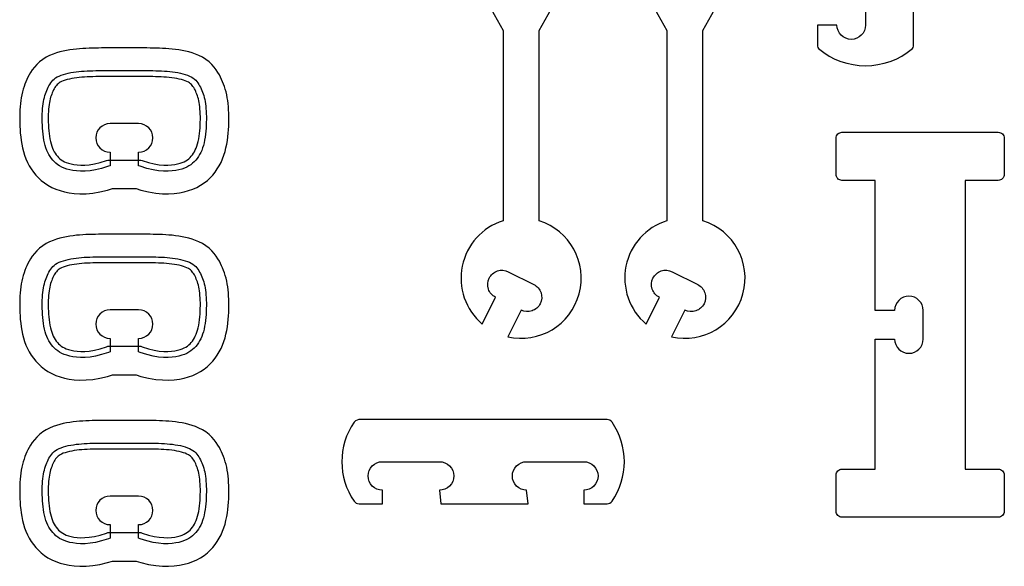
# Model space of a CAD drawing. Extents: x -514 to 537, y 96 to 817.
# Tile 5 of 9: x 38 to 245, y 239 to 353. Entities that reach past the tile are written whole.
import ezdxf

# ---------------------------------------------------------------- set-up
doc = ezdxf.new("R2010")
doc.units = 0
doc.layers.add('EXTERNAL_CUT', color=1, linetype='CONTINUOUS')
doc.layers.add('POCKET_CUT_1_1MM', color=3, linetype='CONTINUOUS')

msp = doc.modelspace()

# ---------------------------------------------------------------- linework, layer by layer
at = {"layer": 'EXTERNAL_CUT', "flags": 128}
for points in [[(205.86, 347.23, 0.364022), (225.62, 347.23, 0.221671), (225.84, 347.71), (225.84, 365.74)], [(215.74, 358.16), (215.74, 352.16, -1), (209.74, 352.16), (205.63, 352.16), (205.63, 347.71, 0.221671), (205.86, 347.23)], [(135.79, 357.83), (139.58, 351.04), (139.58, 311.08, 0.590446), (135.2, 289.39), (138, 295, -0.414214), (136.66, 299.03, -0.414214), (140.68, 300.37), (146.05, 297.68, -0.414214), (147.39, 293.66, -0.414214), (143.37, 292.32), (140.56, 286.71, 0.960377), (147.16, 311.08), (147.16, 351.04), (150.94, 357.83)], [(170.21, 357.83), (174, 351.04), (174, 311.08, 0.590446), (169.62, 289.39), (172.42, 295, -0.414214), (171.08, 299.03, -0.414214), (175.1, 300.37), (180.47, 297.68, -0.414214), (181.81, 293.66, -0.414214), (177.79, 292.32), (174.98, 286.71, 0.960377), (181.58, 311.08), (181.58, 351.04), (185.37, 357.83)], [(56.98, 322.64), (56.64, 322.51), (55.22, 322.07), (53.94, 321.76), (52.78, 321.58), (51.73, 321.48), (50.79, 321.47), (49.94, 321.53), (49.18, 321.63), (48.5, 321.77), (47.88, 321.93), (47.33, 322.12), (46.83, 322.34), (46.39, 322.58), (45.98, 322.85), (45.62, 323.14), (45.28, 323.46), (44.96, 323.8), (44.67, 324.16), (44.39, 324.55), (44.14, 324.96), (43.91, 325.4), (43.71, 325.86), (43.52, 326.36), (43.36, 326.88), (43.22, 327.44), (43.1, 328.03), (43, 328.63), (42.92, 329.25), (42.85, 329.88), (42.8, 330.51), (42.77, 331.14), (42.74, 331.76), (42.73, 332.36), (42.74, 332.95), (42.75, 333.53), (42.78, 334.08), (42.81, 334.62), (42.86, 335.14), (42.93, 335.63), (43, 336.09), (43.09, 336.54), (43.18, 336.96), (43.29, 337.35), (43.41, 337.73), (43.54, 338.09), (43.68, 338.44), (43.82, 338.77), (43.98, 339.09), (44.14, 339.41), (44.32, 339.71), (44.51, 340.01), (44.73, 340.29), (44.97, 340.56), (45.24, 340.81), (45.55, 341.05), (45.89, 341.26), (46.28, 341.46), (46.71, 341.64), (47.17, 341.8), (47.66, 341.94), (48.18, 342.07), (48.71, 342.18), (49.27, 342.27), (49.83, 342.35), (50.4, 342.41), (50.97, 342.47), (51.56, 342.51), (52.15, 342.54), (52.75, 342.56), (53.36, 342.58), (53.98, 342.59), (54.62, 342.6), (55.26, 342.61), (55.91, 342.62), (56.58, 342.62), (57.25, 342.62), (57.93, 342.62), (58.61, 342.62), (59.29, 342.62), (59.98, 342.62), (60.66, 342.62), (61.35, 342.62), (62.03, 342.62), (62.71, 342.62), (63.38, 342.62), (64.04, 342.62), (64.7, 342.61), (65.34, 342.6), (65.97, 342.59), (66.59, 342.58), (67.2, 342.56), (67.81, 342.54), (68.4, 342.51), (68.98, 342.47), (69.56, 342.41), (70.13, 342.35), (70.69, 342.27), (71.24, 342.18), (71.78, 342.07), (72.29, 341.94), (72.79, 341.8), (73.25, 341.64), (73.67, 341.46), (74.06, 341.26), (74.41, 341.05), (74.71, 340.81), (74.99, 340.56), (75.23, 340.29), (75.44, 340.01), (75.64, 339.71), (75.81, 339.41), (75.98, 339.09), (76.13, 338.77), (76.28, 338.44), (76.42, 338.09), (76.55, 337.73), (76.66, 337.35), (76.77, 336.96), (76.87, 336.54), (76.96, 336.09), (77.03, 335.63), (77.09, 335.14), (77.14, 334.62), (77.18, 334.08), (77.21, 333.53), (77.22, 332.95), (77.22, 332.36), (77.21, 331.76), (77.19, 331.14), (77.15, 330.51), (77.1, 329.88), (77.04, 329.25), (76.96, 328.63), (76.86, 328.03), (76.74, 327.44), (76.59, 326.88), (76.43, 326.36), (76.25, 325.86), (76.04, 325.4), (75.81, 324.96), (75.56, 324.55), (75.29, 324.16), (75, 323.8), (74.68, 323.46), (74.34, 323.14), (73.97, 322.85), (73.57, 322.58), (73.12, 322.34), (72.63, 322.12), (72.08, 321.93), (71.46, 321.77), (70.78, 321.63), (70.01, 321.53), (69.17, 321.47), (68.22, 321.48), (67.18, 321.58), (66.02, 321.76), (64.73, 322.07), (63.32, 322.51), (62.98, 322.64), (62.98, 325.48, 1), (62.98, 331.48), (56.98, 331.48, 1), (56.98, 325.48), (56.98, 322.64)], [(210.8, 248.82, -0.414214), (209.54, 250.08), (209.54, 257.66, -0.414214), (210.8, 258.92), (217.75, 258.92), (217.75, 286.24), (221.86, 286.24, 1), (227.86, 286.24), (227.86, 292.24, 1), (221.86, 292.24), (217.75, 292.24), (217.75, 319.55), (210.8, 319.55, -0.414214), (209.54, 320.82), (209.54, 328.4, -0.414214), (210.8, 329.66), (243.65, 329.66, -0.414214), (244.91, 328.4), (244.91, 320.82, -0.414214), (243.65, 319.55), (236.7, 319.55), (236.7, 258.92), (243.65, 258.92, -0.414214), (244.91, 257.66), (244.91, 250.08, -0.414214), (243.65, 248.82), (210.8, 248.82)], [(56.98, 283.53), (56.64, 283.4), (55.22, 282.96), (53.94, 282.65), (52.78, 282.46), (51.73, 282.37), (50.79, 282.36), (49.94, 282.42), (49.18, 282.52), (48.5, 282.65), (47.88, 282.82), (47.33, 283.01), (46.83, 283.23), (46.39, 283.47), (45.98, 283.74), (45.62, 284.03), (45.28, 284.35), (44.96, 284.69), (44.67, 285.05), (44.39, 285.44), (44.14, 285.85), (43.91, 286.29), (43.71, 286.75), (43.52, 287.25), (43.36, 287.77), (43.22, 288.33), (43.1, 288.92), (43, 289.52), (42.92, 290.14), (42.85, 290.77), (42.8, 291.4), (42.77, 292.02), (42.74, 292.65), (42.73, 293.25), (42.74, 293.84), (42.75, 294.42), (42.78, 294.97), (42.81, 295.51), (42.86, 296.03), (42.93, 296.52), (43, 296.98), (43.09, 297.43), (43.18, 297.84), (43.29, 298.24), (43.41, 298.62), (43.54, 298.98), (43.68, 299.33), (43.82, 299.66), (43.98, 299.98), (44.14, 300.3), (44.32, 300.6), (44.51, 300.9), (44.73, 301.18), (44.97, 301.45), (45.24, 301.7), (45.55, 301.94), (45.89, 302.15), (46.28, 302.35), (46.71, 302.53), (47.17, 302.69), (47.66, 302.83), (48.18, 302.96), (48.71, 303.07), (49.27, 303.16), (49.83, 303.24), (50.4, 303.3), (50.97, 303.36), (51.56, 303.4), (52.15, 303.43), (52.75, 303.45), (53.36, 303.47), (53.98, 303.48), (54.62, 303.49), (55.26, 303.5), (55.91, 303.51), (56.58, 303.51), (57.25, 303.51), (57.93, 303.51), (58.61, 303.51), (59.29, 303.51), (59.98, 303.51), (60.66, 303.51), (61.35, 303.51), (62.03, 303.51), (62.71, 303.51), (63.38, 303.51), (64.04, 303.51), (64.7, 303.5), (65.34, 303.49), (65.97, 303.48), (66.59, 303.47), (67.2, 303.45), (67.81, 303.43), (68.4, 303.4), (68.98, 303.36), (69.56, 303.3), (70.13, 303.24), (70.69, 303.16), (71.24, 303.07), (71.78, 302.96), (72.29, 302.83), (72.79, 302.69), (73.25, 302.53), (73.67, 302.35), (74.06, 302.15), (74.41, 301.94), (74.71, 301.7), (74.99, 301.45), (75.23, 301.18), (75.44, 300.9), (75.64, 300.6), (75.81, 300.3), (75.98, 299.98), (76.13, 299.66), (76.28, 299.33), (76.42, 298.98), (76.55, 298.62), (76.66, 298.24), (76.77, 297.84), (76.87, 297.43), (76.96, 296.98), (77.03, 296.52), (77.09, 296.03), (77.14, 295.51), (77.18, 294.97), (77.21, 294.42), (77.22, 293.84), (77.22, 293.25), (77.21, 292.65), (77.19, 292.02), (77.15, 291.4), (77.1, 290.77), (77.04, 290.14), (76.96, 289.52), (76.86, 288.92), (76.74, 288.33), (76.59, 287.77), (76.43, 287.25), (76.25, 286.75), (76.04, 286.29), (75.81, 285.85), (75.56, 285.44), (75.29, 285.05), (75, 284.69), (74.68, 284.35), (74.34, 284.03), (73.97, 283.74), (73.57, 283.47), (73.12, 283.23), (72.63, 283.01), (72.08, 282.82), (71.46, 282.65), (70.78, 282.52), (70.01, 282.42), (69.17, 282.36), (68.22, 282.37), (67.18, 282.46), (66.02, 282.65), (64.73, 282.96), (63.32, 283.4), (62.98, 283.53), (62.98, 286.37, 1), (62.98, 292.37), (56.98, 292.37, 1), (56.98, 286.37), (56.98, 283.53)], [(109.32, 251.63), (114.22, 251.63), (114.22, 254.48, -0.414214), (111.22, 257.48, -0.414214), (114.22, 260.48), (126.22, 260.48, -0.414214), (129.22, 257.48, -0.414214), (126.22, 254.48), (126.53, 251.63), (144.85, 251.63), (144.53, 254.48, -0.414214), (141.53, 257.48, -0.414214), (144.53, 260.48), (156.53, 260.48, -0.414214), (159.53, 257.48, -0.414214), (156.53, 254.48), (156.53, 251.63), (161.44, 251.63, 0.246483), (162.48, 252.18, 0.311601), (162.48, 268.77, 0.246483), (161.44, 269.32), (109.63, 269.32, 0.246483), (108.28, 268.77, 0.311601), (108.28, 252.18, 0.246483), (109.32, 251.63)], [(56.98, 244.42), (56.64, 244.29), (55.22, 243.85), (53.94, 243.54), (52.78, 243.35), (51.73, 243.26), (50.79, 243.25), (49.94, 243.31), (49.18, 243.41), (48.5, 243.54), (47.88, 243.71), (47.33, 243.9), (46.83, 244.12), (46.39, 244.36), (45.98, 244.63), (45.62, 244.92), (45.28, 245.24), (44.96, 245.58), (44.67, 245.94), (44.39, 246.32), (44.14, 246.74), (43.91, 247.17), (43.71, 247.64), (43.52, 248.14), (43.36, 248.66), (43.22, 249.22), (43.1, 249.8), (43, 250.41), (42.92, 251.03), (42.85, 251.66), (42.8, 252.29), (42.77, 252.91), (42.74, 253.53), (42.73, 254.14), (42.74, 254.73), (42.75, 255.31), (42.78, 255.86), (42.81, 256.4), (42.86, 256.91), (42.93, 257.41), (43, 257.87), (43.09, 258.32), (43.18, 258.73), (43.29, 259.13), (43.41, 259.51), (43.54, 259.87), (43.68, 260.22), (43.82, 260.55), (43.98, 260.87), (44.14, 261.19), (44.32, 261.49), (44.51, 261.79), (44.73, 262.07), (44.97, 262.34), (45.24, 262.59), (45.55, 262.83), (45.89, 263.04), (46.28, 263.24), (46.71, 263.42), (47.17, 263.58), (47.66, 263.72), (48.18, 263.85), (48.71, 263.95), (49.27, 264.05), (49.83, 264.13), (50.4, 264.19), (50.97, 264.25), (51.56, 264.29), (52.15, 264.32), (52.75, 264.34), (53.36, 264.36), (53.98, 264.37), (54.62, 264.38), (55.26, 264.39), (55.91, 264.39), (56.58, 264.4), (57.25, 264.4), (57.93, 264.4), (58.61, 264.4), (59.29, 264.4), (59.98, 264.4), (60.66, 264.4), (61.35, 264.4), (62.03, 264.4), (62.71, 264.4), (63.38, 264.4), (64.04, 264.39), (64.7, 264.39), (65.34, 264.38), (65.97, 264.37), (66.59, 264.36), (67.2, 264.34), (67.81, 264.32), (68.4, 264.29), (68.98, 264.25), (69.56, 264.19), (70.13, 264.13), (70.69, 264.05), (71.24, 263.95), (71.78, 263.85), (72.29, 263.72), (72.79, 263.58), (73.25, 263.42), (73.67, 263.24), (74.06, 263.04), (74.41, 262.83), (74.71, 262.59), (74.99, 262.34), (75.23, 262.07), (75.44, 261.79), (75.64, 261.49), (75.81, 261.19), (75.98, 260.87), (76.13, 260.55), (76.28, 260.22), (76.42, 259.87), (76.55, 259.51), (76.66, 259.13), (76.77, 258.73), (76.87, 258.32), (76.96, 257.87), (77.03, 257.41), (77.09, 256.91), (77.14, 256.4), (77.18, 255.86), (77.21, 255.31), (77.22, 254.73), (77.22, 254.14), (77.21, 253.53), (77.19, 252.91), (77.15, 252.29), (77.1, 251.66), (77.04, 251.03), (76.96, 250.41), (76.86, 249.8), (76.74, 249.22), (76.59, 248.66), (76.43, 248.14), (76.25, 247.64), (76.04, 247.17), (75.81, 246.74), (75.56, 246.32), (75.29, 245.94), (75, 245.58), (74.68, 245.24), (74.34, 244.92), (73.97, 244.63), (73.57, 244.36), (73.12, 244.12), (72.63, 243.9), (72.08, 243.71), (71.46, 243.54), (70.78, 243.41), (70.01, 243.31), (69.17, 243.25), (68.22, 243.26), (67.18, 243.35), (66.02, 243.54), (64.73, 243.85), (63.32, 244.29), (62.98, 244.42), (62.98, 247.26, 1), (62.98, 253.26), (56.98, 253.26, 1), (56.98, 247.26), (56.98, 244.42)]]:
    msp.add_lwpolyline(points, format="xyb", dxfattribs=at)
at = {"layer": 'POCKET_CUT_1_1MM', "flags": 128}
for points in [[(62.45, 317.82), (63.48, 317.5), (65.08, 317.12), (66.59, 316.87), (67.99, 316.75), (69.29, 316.74), (70.48, 316.81), (71.55, 316.95), (72.53, 317.15), (73.46, 317.4), (74.36, 317.71), (75.22, 318.08), (76.02, 318.53), (76.77, 319.02), (77.43, 319.55), (78.03, 320.11), (78.57, 320.68), (79.07, 321.3), (79.53, 321.95), (79.94, 322.63), (80.31, 323.34), (80.64, 324.08), (80.92, 324.83), (81.16, 325.61), (81.35, 326.38), (81.51, 327.16), (81.64, 327.93), (81.74, 328.69), (81.82, 329.44), (81.88, 330.19), (81.92, 330.92), (81.95, 331.63), (81.96, 332.33), (81.96, 333.02), (81.94, 333.7), (81.91, 334.36), (81.86, 335.02), (81.8, 335.66), (81.72, 336.29), (81.62, 336.91), (81.5, 337.52), (81.37, 338.11), (81.21, 338.68), (81.04, 339.23), (80.85, 339.76), (80.65, 340.27), (80.44, 340.75), (80.21, 341.22), (79.96, 341.69), (79.67, 342.2), (79.31, 342.75), (78.88, 343.32), (78.37, 343.88), (77.78, 344.43), (77.12, 344.94), (76.4, 345.39), (75.66, 345.76), (74.94, 346.07), (74.22, 346.32), (73.51, 346.52), (72.81, 346.69), (72.11, 346.83), (71.41, 346.95), (70.72, 347.05), (70.04, 347.13), (69.36, 347.19), (68.69, 347.24), (68.03, 347.27), (67.37, 347.3), (66.71, 347.32), (66.06, 347.33), (65.4, 347.34), (64.74, 347.35), (64.07, 347.35), (63.4, 347.36), (62.72, 347.36), (62.04, 347.36), (61.35, 347.36), (60.66, 347.36), (59.98, 347.36), (59.29, 347.36), (58.6, 347.36), (57.92, 347.36), (57.23, 347.36), (56.56, 347.36), (55.88, 347.35), (55.21, 347.35), (54.56, 347.34), (53.9, 347.33), (53.25, 347.32), (52.59, 347.3), (51.93, 347.27), (51.26, 347.24), (50.59, 347.19), (49.91, 347.13), (49.23, 347.05), (48.54, 346.95), (47.85, 346.83), (47.15, 346.69), (46.44, 346.52), (45.74, 346.32), (45.02, 346.07), (44.29, 345.76), (43.55, 345.39), (42.84, 344.94), (42.18, 344.43), (41.59, 343.88), (41.08, 343.32), (40.65, 342.75), (40.29, 342.2), (39.99, 341.69), (39.74, 341.22), (39.52, 340.75), (39.31, 340.27), (39.11, 339.76), (38.92, 339.23), (38.74, 338.68), (38.59, 338.11), (38.45, 337.52), (38.33, 336.91), (38.24, 336.29), (38.16, 335.66), (38.09, 335.02), (38.05, 334.36), (38.02, 333.7), (38, 333.02), (38, 332.33), (38.01, 331.63), (38.03, 330.92), (38.08, 330.19), (38.13, 329.44), (38.21, 328.69), (38.31, 327.93), (38.44, 327.16), (38.6, 326.38), (38.8, 325.61), (39.04, 324.83), (39.32, 324.08), (39.64, 323.34), (40.01, 322.63), (40.43, 321.95), (40.89, 321.3), (41.39, 320.68), (41.93, 320.11), (42.52, 319.55), (43.19, 319.02), (43.93, 318.53), (44.74, 318.08), (45.6, 317.71), (46.49, 317.4), (47.43, 317.15), (48.41, 316.95), (49.47, 316.81), (50.66, 316.74), (51.96, 316.75), (53.37, 316.87), (54.87, 317.12), (56.47, 317.5), (57.51, 317.82), (62.45, 317.82)], [(63.43, 323.82), (63.73, 323.7), (65.07, 323.29), (66.26, 323), (67.33, 322.83), (68.28, 322.75), (69.13, 322.74), (69.89, 322.79), (70.57, 322.88), (71.18, 323), (71.71, 323.14), (72.16, 323.3), (72.56, 323.47), (72.91, 323.66), (73.23, 323.87), (73.52, 324.1), (73.79, 324.35), (74.04, 324.63), (74.28, 324.92), (74.51, 325.24), (74.71, 325.58), (74.9, 325.94), (75.08, 326.34), (75.24, 326.76), (75.38, 327.23), (75.5, 327.72), (75.61, 328.26), (75.71, 328.82), (75.78, 329.4), (75.85, 329.99), (75.89, 330.59), (75.93, 331.19), (75.95, 331.79), (75.96, 332.37), (75.96, 332.94), (75.94, 333.48), (75.92, 334.01), (75.88, 334.52), (75.84, 335), (75.78, 335.45), (75.71, 335.88), (75.63, 336.27), (75.55, 336.65), (75.45, 337), (75.35, 337.33), (75.24, 337.64), (75.11, 337.95), (74.99, 338.24), (74.85, 338.53), (74.71, 338.8), (74.56, 339.05), (74.41, 339.28), (74.25, 339.48), (74.08, 339.67), (73.9, 339.85), (73.69, 340.01), (73.44, 340.16), (73.14, 340.31), (72.8, 340.46), (72.4, 340.59), (71.97, 340.72), (71.5, 340.83), (71.01, 340.93), (70.5, 341.02), (69.97, 341.09), (69.43, 341.16), (68.88, 341.21), (68.32, 341.25), (67.75, 341.28), (67.16, 341.3), (66.56, 341.32), (65.95, 341.33), (65.32, 341.34), (64.68, 341.35), (64.03, 341.35), (63.37, 341.36), (62.7, 341.36), (62.03, 341.36), (61.35, 341.36), (60.66, 341.36), (59.98, 341.36), (59.29, 341.36), (58.61, 341.36), (57.93, 341.36), (57.25, 341.36), (56.58, 341.36), (55.92, 341.35), (55.27, 341.35), (54.63, 341.34), (54.01, 341.33), (53.39, 341.32), (52.8, 341.3), (52.21, 341.28), (51.64, 341.25), (51.08, 341.21), (50.53, 341.16), (49.99, 341.09), (49.46, 341.02), (48.95, 340.93), (48.45, 340.83), (47.99, 340.72), (47.55, 340.59), (47.16, 340.46), (46.81, 340.31), (46.52, 340.16), (46.27, 340.01), (46.06, 339.85), (45.87, 339.67), (45.7, 339.48), (45.54, 339.28), (45.39, 339.05), (45.25, 338.8), (45.11, 338.53), (44.97, 338.24), (44.84, 337.95), (44.72, 337.64), (44.61, 337.33), (44.5, 337), (44.41, 336.65), (44.32, 336.27), (44.24, 335.88), (44.18, 335.45), (44.12, 335), (44.07, 334.52), (44.04, 334.01), (44.01, 333.48), (44, 332.94), (44, 332.37), (44.01, 331.79), (44.03, 331.19), (44.06, 330.59), (44.11, 329.99), (44.17, 329.4), (44.25, 328.82), (44.34, 328.26), (44.45, 327.72), (44.58, 327.23), (44.72, 326.76), (44.88, 326.34), (45.05, 325.94), (45.24, 325.58), (45.45, 325.24), (45.67, 324.92), (45.91, 324.63), (46.17, 324.35), (46.44, 324.1), (46.73, 323.87), (47.04, 323.66), (47.39, 323.47), (47.79, 323.3), (48.25, 323.14), (48.78, 323), (49.39, 322.88), (50.07, 322.79), (50.82, 322.74), (51.67, 322.75), (52.62, 322.83), (53.69, 323), (54.89, 323.29), (56.22, 323.7), (56.53, 323.82), (63.43, 323.82)], [(62.45, 278.71), (63.48, 278.39), (65.08, 278.01), (66.59, 277.76), (67.99, 277.64), (69.29, 277.63), (70.48, 277.7), (71.55, 277.84), (72.53, 278.04), (73.46, 278.29), (74.36, 278.6), (75.22, 278.97), (76.02, 279.42), (76.77, 279.91), (77.43, 280.44), (78.03, 281), (78.57, 281.57), (79.07, 282.19), (79.53, 282.84), (79.94, 283.52), (80.31, 284.23), (80.64, 284.97), (80.92, 285.72), (81.16, 286.49), (81.35, 287.27), (81.51, 288.05), (81.64, 288.82), (81.74, 289.58), (81.82, 290.33), (81.88, 291.08), (81.92, 291.81), (81.95, 292.52), (81.96, 293.22), (81.96, 293.91), (81.94, 294.59), (81.91, 295.25), (81.86, 295.91), (81.8, 296.55), (81.72, 297.18), (81.62, 297.8), (81.5, 298.41), (81.37, 299), (81.21, 299.57), (81.04, 300.12), (80.85, 300.65), (80.65, 301.16), (80.44, 301.64), (80.21, 302.11), (79.96, 302.58), (79.67, 303.09), (79.31, 303.64), (78.88, 304.21), (78.37, 304.77), (77.78, 305.32), (77.12, 305.83), (76.4, 306.28), (75.66, 306.65), (74.94, 306.96), (74.22, 307.2), (73.51, 307.41), (72.81, 307.58), (72.11, 307.72), (71.41, 307.84), (70.72, 307.94), (70.04, 308.02), (69.36, 308.08), (68.69, 308.12), (68.03, 308.16), (67.37, 308.19), (66.71, 308.21), (66.06, 308.22), (65.4, 308.23), (64.74, 308.24), (64.07, 308.24), (63.4, 308.25), (62.72, 308.25), (62.04, 308.25), (61.35, 308.25), (60.66, 308.25), (59.98, 308.25), (59.29, 308.25), (58.6, 308.25), (57.92, 308.25), (57.23, 308.25), (56.56, 308.25), (55.88, 308.24), (55.21, 308.24), (54.56, 308.23), (53.9, 308.22), (53.25, 308.21), (52.59, 308.19), (51.93, 308.16), (51.26, 308.12), (50.59, 308.08), (49.91, 308.02), (49.23, 307.94), (48.54, 307.84), (47.85, 307.72), (47.15, 307.58), (46.44, 307.41), (45.74, 307.2), (45.02, 306.96), (44.29, 306.65), (43.55, 306.28), (42.84, 305.83), (42.18, 305.32), (41.59, 304.77), (41.08, 304.21), (40.65, 303.64), (40.29, 303.09), (39.99, 302.58), (39.74, 302.11), (39.52, 301.64), (39.31, 301.16), (39.11, 300.65), (38.92, 300.12), (38.74, 299.57), (38.59, 299), (38.45, 298.41), (38.33, 297.8), (38.24, 297.18), (38.16, 296.55), (38.09, 295.91), (38.05, 295.25), (38.02, 294.59), (38, 293.91), (38, 293.22), (38.01, 292.52), (38.03, 291.81), (38.08, 291.08), (38.13, 290.33), (38.21, 289.58), (38.31, 288.82), (38.44, 288.05), (38.6, 287.27), (38.8, 286.49), (39.04, 285.72), (39.32, 284.97), (39.64, 284.23), (40.01, 283.52), (40.43, 282.84), (40.89, 282.19), (41.39, 281.57), (41.93, 281), (42.52, 280.44), (43.19, 279.91), (43.93, 279.42), (44.74, 278.97), (45.6, 278.6), (46.49, 278.29), (47.43, 278.04), (48.41, 277.84), (49.47, 277.7), (50.66, 277.63), (51.96, 277.64), (53.37, 277.76), (54.87, 278.01), (56.47, 278.39), (57.51, 278.71), (62.45, 278.71)], [(63.43, 284.71), (63.73, 284.59), (65.07, 284.18), (66.26, 283.89), (67.33, 283.72), (68.28, 283.64), (69.13, 283.63), (69.89, 283.68), (70.57, 283.77), (71.18, 283.89), (71.71, 284.03), (72.16, 284.19), (72.56, 284.36), (72.91, 284.55), (73.23, 284.76), (73.52, 284.99), (73.79, 285.24), (74.04, 285.52), (74.28, 285.81), (74.51, 286.13), (74.71, 286.47), (74.9, 286.83), (75.08, 287.23), (75.24, 287.65), (75.38, 288.12), (75.5, 288.61), (75.61, 289.15), (75.71, 289.71), (75.78, 290.29), (75.85, 290.88), (75.89, 291.48), (75.93, 292.08), (75.95, 292.68), (75.96, 293.26), (75.96, 293.83), (75.94, 294.37), (75.92, 294.9), (75.88, 295.4), (75.84, 295.89), (75.78, 296.34), (75.71, 296.77), (75.63, 297.16), (75.55, 297.54), (75.45, 297.89), (75.35, 298.22), (75.24, 298.53), (75.11, 298.84), (74.99, 299.13), (74.85, 299.42), (74.71, 299.69), (74.56, 299.94), (74.41, 300.17), (74.25, 300.37), (74.08, 300.56), (73.9, 300.74), (73.69, 300.9), (73.44, 301.05), (73.14, 301.2), (72.8, 301.35), (72.4, 301.48), (71.97, 301.61), (71.5, 301.72), (71.01, 301.82), (70.5, 301.91), (69.97, 301.98), (69.43, 302.05), (68.88, 302.1), (68.32, 302.14), (67.75, 302.17), (67.16, 302.19), (66.56, 302.21), (65.95, 302.22), (65.32, 302.23), (64.68, 302.24), (64.03, 302.24), (63.37, 302.25), (62.7, 302.25), (62.03, 302.25), (61.35, 302.25), (60.66, 302.25), (59.98, 302.25), (59.29, 302.25), (58.61, 302.25), (57.93, 302.25), (57.25, 302.25), (56.58, 302.25), (55.92, 302.24), (55.27, 302.24), (54.63, 302.23), (54.01, 302.22), (53.39, 302.21), (52.8, 302.19), (52.21, 302.17), (51.64, 302.14), (51.08, 302.1), (50.53, 302.05), (49.99, 301.98), (49.46, 301.91), (48.95, 301.82), (48.45, 301.72), (47.99, 301.61), (47.55, 301.48), (47.16, 301.35), (46.81, 301.2), (46.52, 301.05), (46.27, 300.9), (46.06, 300.74), (45.87, 300.56), (45.7, 300.37), (45.54, 300.17), (45.39, 299.94), (45.25, 299.69), (45.11, 299.42), (44.97, 299.13), (44.84, 298.84), (44.72, 298.53), (44.61, 298.22), (44.5, 297.89), (44.41, 297.54), (44.32, 297.16), (44.24, 296.77), (44.18, 296.34), (44.12, 295.89), (44.07, 295.4), (44.04, 294.9), (44.01, 294.37), (44, 293.83), (44, 293.26), (44.01, 292.68), (44.03, 292.08), (44.06, 291.48), (44.11, 290.88), (44.17, 290.29), (44.25, 289.71), (44.34, 289.15), (44.45, 288.61), (44.58, 288.12), (44.72, 287.65), (44.88, 287.23), (45.05, 286.83), (45.24, 286.47), (45.45, 286.13), (45.67, 285.81), (45.91, 285.52), (46.17, 285.24), (46.44, 284.99), (46.73, 284.76), (47.04, 284.55), (47.39, 284.36), (47.79, 284.19), (48.25, 284.03), (48.78, 283.89), (49.39, 283.77), (50.07, 283.68), (50.82, 283.63), (51.67, 283.64), (52.62, 283.72), (53.69, 283.89), (54.89, 284.18), (56.22, 284.59), (56.53, 284.71), (63.43, 284.71)], [(62.45, 239.6), (63.48, 239.28), (65.08, 238.9), (66.59, 238.65), (67.99, 238.53), (69.29, 238.52), (70.48, 238.59), (71.55, 238.73), (72.53, 238.93), (73.46, 239.17), (74.36, 239.49), (75.22, 239.86), (76.02, 240.31), (76.77, 240.8), (77.43, 241.33), (78.03, 241.88), (78.57, 242.46), (79.07, 243.07), (79.53, 243.73), (79.94, 244.41), (80.31, 245.12), (80.64, 245.86), (80.92, 246.61), (81.16, 247.38), (81.35, 248.16), (81.51, 248.94), (81.64, 249.71), (81.74, 250.47), (81.82, 251.22), (81.88, 251.97), (81.92, 252.7), (81.95, 253.41), (81.96, 254.11), (81.96, 254.8), (81.94, 255.48), (81.91, 256.14), (81.86, 256.8), (81.8, 257.44), (81.72, 258.07), (81.62, 258.69), (81.5, 259.3), (81.37, 259.89), (81.21, 260.46), (81.04, 261.01), (80.85, 261.54), (80.65, 262.05), (80.44, 262.53), (80.21, 263), (79.96, 263.47), (79.67, 263.98), (79.31, 264.53), (78.88, 265.1), (78.37, 265.66), (77.78, 266.21), (77.12, 266.72), (76.4, 267.17), (75.66, 267.54), (74.94, 267.85), (74.22, 268.09), (73.51, 268.3), (72.81, 268.47), (72.11, 268.61), (71.41, 268.73), (70.72, 268.83), (70.04, 268.9), (69.36, 268.97), (68.69, 269.01), (68.03, 269.05), (67.37, 269.08), (66.71, 269.1), (66.06, 269.11), (65.4, 269.12), (64.74, 269.13), (64.07, 269.13), (63.4, 269.14), (62.72, 269.14), (62.04, 269.14), (61.35, 269.14), (60.66, 269.14), (59.98, 269.14), (59.29, 269.14), (58.6, 269.14), (57.92, 269.14), (57.23, 269.14), (56.56, 269.14), (55.88, 269.13), (55.21, 269.13), (54.56, 269.12), (53.9, 269.11), (53.25, 269.1), (52.59, 269.08), (51.93, 269.05), (51.26, 269.01), (50.59, 268.97), (49.91, 268.9), (49.23, 268.83), (48.54, 268.73), (47.85, 268.61), (47.15, 268.47), (46.44, 268.3), (45.74, 268.09), (45.02, 267.85), (44.29, 267.54), (43.55, 267.17), (42.84, 266.72), (42.18, 266.21), (41.59, 265.66), (41.08, 265.1), (40.65, 264.53), (40.29, 263.98), (39.99, 263.47), (39.74, 263), (39.52, 262.53), (39.31, 262.05), (39.11, 261.54), (38.92, 261.01), (38.74, 260.46), (38.59, 259.89), (38.45, 259.3), (38.33, 258.69), (38.24, 258.07), (38.16, 257.44), (38.09, 256.8), (38.05, 256.14), (38.02, 255.48), (38, 254.8), (38, 254.11), (38.01, 253.41), (38.03, 252.7), (38.08, 251.97), (38.13, 251.22), (38.21, 250.47), (38.31, 249.71), (38.44, 248.94), (38.6, 248.16), (38.8, 247.38), (39.04, 246.61), (39.32, 245.86), (39.64, 245.12), (40.01, 244.41), (40.43, 243.73), (40.89, 243.07), (41.39, 242.46), (41.93, 241.88), (42.52, 241.33), (43.19, 240.8), (43.93, 240.31), (44.74, 239.86), (45.6, 239.49), (46.49, 239.17), (47.43, 238.93), (48.41, 238.73), (49.47, 238.59), (50.66, 238.52), (51.96, 238.53), (53.37, 238.65), (54.87, 238.9), (56.47, 239.28), (57.51, 239.6), (62.45, 239.6)], [(63.43, 245.6), (63.73, 245.48), (65.07, 245.07), (66.26, 244.78), (67.33, 244.61), (68.28, 244.53), (69.13, 244.52), (69.89, 244.57), (70.57, 244.66), (71.18, 244.78), (71.71, 244.92), (72.16, 245.08), (72.56, 245.25), (72.91, 245.44), (73.23, 245.65), (73.52, 245.88), (73.79, 246.13), (74.04, 246.41), (74.28, 246.7), (74.51, 247.02), (74.71, 247.36), (74.9, 247.72), (75.08, 248.12), (75.24, 248.54), (75.38, 249.01), (75.5, 249.5), (75.61, 250.04), (75.71, 250.6), (75.78, 251.18), (75.85, 251.77), (75.89, 252.37), (75.93, 252.97), (75.95, 253.57), (75.96, 254.15), (75.96, 254.72), (75.94, 255.26), (75.92, 255.79), (75.88, 256.29), (75.84, 256.78), (75.78, 257.23), (75.71, 257.66), (75.63, 258.05), (75.55, 258.43), (75.45, 258.78), (75.35, 259.11), (75.24, 259.42), (75.11, 259.73), (74.99, 260.02), (74.85, 260.31), (74.71, 260.58), (74.56, 260.83), (74.41, 261.06), (74.25, 261.26), (74.08, 261.45), (73.9, 261.62), (73.69, 261.79), (73.44, 261.94), (73.14, 262.09), (72.8, 262.24), (72.4, 262.37), (71.97, 262.5), (71.5, 262.61), (71.01, 262.71), (70.5, 262.8), (69.97, 262.87), (69.43, 262.94), (68.88, 262.99), (68.32, 263.03), (67.75, 263.06), (67.16, 263.08), (66.56, 263.1), (65.95, 263.11), (65.32, 263.12), (64.68, 263.13), (64.03, 263.13), (63.37, 263.14), (62.7, 263.14), (62.03, 263.14), (61.35, 263.14), (60.66, 263.14), (59.98, 263.14), (59.29, 263.14), (58.61, 263.14), (57.93, 263.14), (57.25, 263.14), (56.58, 263.14), (55.92, 263.13), (55.27, 263.13), (54.63, 263.12), (54.01, 263.11), (53.39, 263.1), (52.8, 263.08), (52.21, 263.06), (51.64, 263.03), (51.08, 262.99), (50.53, 262.94), (49.99, 262.87), (49.46, 262.8), (48.95, 262.71), (48.45, 262.61), (47.99, 262.5), (47.55, 262.37), (47.16, 262.24), (46.81, 262.09), (46.52, 261.94), (46.27, 261.79), (46.06, 261.62), (45.87, 261.45), (45.7, 261.26), (45.54, 261.06), (45.39, 260.83), (45.25, 260.58), (45.11, 260.31), (44.97, 260.02), (44.84, 259.73), (44.72, 259.42), (44.61, 259.11), (44.5, 258.78), (44.41, 258.43), (44.32, 258.05), (44.24, 257.66), (44.18, 257.23), (44.12, 256.78), (44.07, 256.29), (44.04, 255.79), (44.01, 255.26), (44, 254.72), (44, 254.15), (44.01, 253.57), (44.03, 252.97), (44.06, 252.37), (44.11, 251.77), (44.17, 251.18), (44.25, 250.6), (44.34, 250.04), (44.45, 249.5), (44.58, 249.01), (44.72, 248.54), (44.88, 248.12), (45.05, 247.72), (45.24, 247.36), (45.45, 247.02), (45.67, 246.7), (45.91, 246.41), (46.17, 246.13), (46.44, 245.88), (46.73, 245.65), (47.04, 245.44), (47.39, 245.25), (47.79, 245.08), (48.25, 244.92), (48.78, 244.78), (49.39, 244.66), (50.07, 244.57), (50.82, 244.52), (51.67, 244.53), (52.62, 244.61), (53.69, 244.78), (54.89, 245.07), (56.22, 245.48), (56.53, 245.6), (63.43, 245.6)]]:
    msp.add_lwpolyline(points, dxfattribs=at)

doc.saveas('drawing.dxf')
